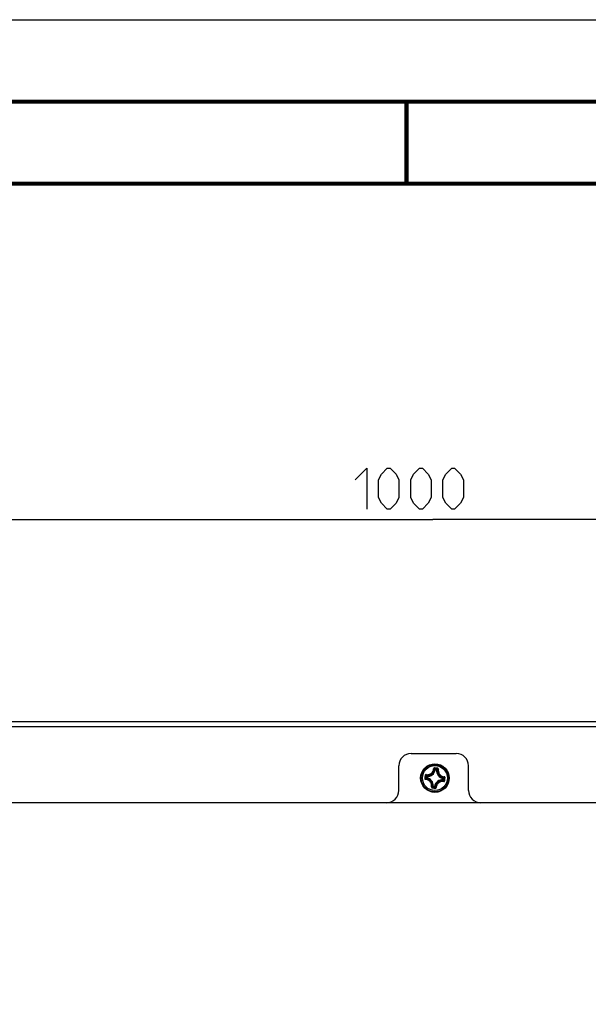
# Model space of a CAD drawing. Header units: millimetres. Extents: x 0 to 420, y 0 to 297.
# Tile 54 of 104: x 144 to 179, y 237 to 297. Entities that reach past the tile are written whole.
import ezdxf

# ---------------------------------------------------------------- set-up
doc = ezdxf.new("R2010")
doc.units = ezdxf.units.MM
doc.header["$LTSCALE"] = 23.1
doc.layers.get('0').update_dxf_attribs({"linetype": 'CONTINUOUS'})
doc.layers.add('02___PRT_ALL_AXES', color=7, linetype='CONTINUOUS')
doc.layers.add('DIM_PILOTEES', color=7, linetype='CONTINUOUS')
doc.styles.get("Standard").update_dxf_attribs({"font": 'txt', "width": 0.7})
doc.dimstyles.new('DIMSTYLE_2', dxfattribs={"dimtxt": 2.5, "dimasz": 3.5, "dimexe": 2, "dimexo": 0, "dimtad": 1, "dimlfac": 4, "dimdsep": 46, "dimtxsty": 'Standard', "dimblk": '_FILLED', "dimblk1": '_FILLED', "dimblk2": '_FILLED', "dimcen": 0.09, "dimazin": 2, "dimtp": 0.8, "dimtm": 0.8, "dimtfac": 1, "dimtofl": 0, "dimtmove": 0, "dimatfit": 3, "dimldrblk": '_FILLED', "dimfxl": 0, "dimtolj": 1, "dimarcsym": 0})

# ---------------------------------------------------------------- blocks, each defined once
blk = doc.blocks.new('_FILLED')
at = {"color": 0, "linetype": 'ByBlock'}
blk.add_solid([(0, 0), (-1, 0.143), (-1, -0.143)], dxfattribs=at)
blk = doc.blocks.new('*D3')
at = {"layer": 'DIM_PILOTEES', "color": 2, "linetype": 'Continuous'}
for p, q in [((44.092, 203.811), (44.092, 268.512)), ((294.092, 203.807), (294.092, 268.512)), ((44.092, 266.512), (169.092, 266.512)), ((294.092, 266.512), (169.092, 266.512))]:
    blk.add_line(p, q, dxfattribs=at)
at = {"layer": 'DIM_PILOTEES', "color": 2, "linetype": 'Continuous', "xscale": 3.5, "yscale": 3.5, "zscale": 3.5, "rotation": 180}
blk.add_blockref('_FILLED', (44.092, 266.512), dxfattribs=at)
at = {"layer": 'DIM_PILOTEES', "color": 2, "linetype": 'Continuous', "xscale": 3.5, "yscale": 3.5, "zscale": 3.5}
blk.add_blockref('_FILLED', (294.092, 266.512), dxfattribs=at)
at = {"layer": 'DIM_PILOTEES', "color": 2, "linetype": 'Continuous', "insert": (168.02, 269.637), "char_height": 2.5, "width": 10.98214, "attachment_point": 2, "line_spacing_factor": 0.9}
blk.add_mtext('{\\ftxt;\\W0.0001;\\H0.0001;\\~}{\\ftxt;\\W2.9285714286;\\H2.5; }{\\ftxt;\\W0.0001;\\H0.0001;\\~}', dxfattribs=at)

msp = doc.modelspace()

# ---------------------------------------------------------------- linework, layer by layer
at = {"color": 7, "linetype": 'Continuous'}
for p, q in [((0, 297), (420, 297)), ((25, 286.9999), (410, 286.9999)), ((169.2482, 251.2327), (169.2237, 251.2367)), ((169.2511, 251.2573), (169.246, 251.2641)), ((169.2482, 251.2327), (169.2511, 251.2573)), ((169.2482, 251.2327), (169.3287, 251.2231)), ((169.2511, 251.2573), (169.3316, 251.2478)), ((169.3287, 251.2231), (169.3316, 251.2478)), ((169.3287, 251.2231), (169.3535, 251.2213)), ((169.3316, 251.2478), (169.3392, 251.2541)), ((168.6502, 250.7107), (168.6405, 250.7026)), ((168.7009, 250.7507), (168.6938, 250.7454)), ((168.7009, 250.7507), (168.7104, 250.8312)), ((168.7256, 250.7478), (168.7009, 250.7507)), ((168.7104, 250.8312), (168.7052, 250.8376)), ((168.7351, 250.8283), (168.7104, 250.8312)), ((168.7256, 250.7478), (168.7215, 250.7233)), ((168.7256, 250.7478), (168.7351, 250.8282)), ((168.7351, 250.8283), (168.7369, 250.8531)), ((169.7235, 250.6295), (169.7218, 250.6047)), ((169.7331, 250.71), (169.7235, 250.6295)), ((169.7235, 250.6295), (169.7482, 250.6266)), ((169.7331, 250.71), (169.7372, 250.7345)), ((169.7331, 250.71), (169.7578, 250.7071)), ((169.7578, 250.7071), (169.7482, 250.6266)), ((169.7482, 250.6266), (169.7535, 250.6202)), ((169.7578, 250.7071), (169.7648, 250.7124)), ((169.8084, 250.747), (169.8181, 250.7552)), ((169.1299, 250.2347), (169.1051, 250.2364)), ((169.127, 250.21), (169.1194, 250.2037)), ((169.1299, 250.2347), (169.127, 250.21)), ((169.2075, 250.2004), (169.127, 250.21)), ((169.2104, 250.2251), (169.13, 250.2347)), ((169.2104, 250.2251), (169.2075, 250.2004)), ((169.2075, 250.2004), (169.2126, 250.1937)), ((169.2104, 250.2251), (169.2349, 250.2211)), ((172.0293, 249.2289), (166.2793, 249.2289))]:
    msp.add_line(p, q, dxfattribs=at)
at = {"color": 7, "linetype": 'Continuous', "const_width": 0.25}
for points in [[(415, 292), (20, 292)], [(167.5002, 292), (167.5002, 287)], [(25, 287), (410, 287)]]:
    msp.add_lwpolyline(points, dxfattribs=at)
at = {"color": 7, "linetype": 'Continuous'}
for radius in [0.8704, 0.8702, 0.8344, 0.7601]:
    msp.add_circle((169.2293, 250.7289), radius, dxfattribs=at)
for centre, radius, start, end in [((168.7698, 251.312), 0.485, 265.90118, 350.581051), ((168.7698, 251.312), 0.4601, 265.901523, 350.580662), ((168.3208, 250.5241), 1.1502, 39.971384, 42.086171), ((168.2427, 250.459), 1.2519, 38.40664, 39.958389), ((165.9667, 223.2002), 28.3031, 83.0478, 83.434116), ((168.2185, 250.483), 1.2907, 37.242424, 40.29249), ((165.944, 222.994), 28.5405, 83.051265, 83.437581), ((169.8125, 251.1885), 0.485, 175.90118, 260.581051), ((170.1531, 250.2555), 1.2883, 126.18722, 129.18213), ((169.8125, 251.1885), 0.4601, 175.901561, 260.580662), ((170.1257, 250.2357), 1.2521, 126.532369, 128.075523), ((170.0652, 250.3169), 1.1508, 124.396766, 126.519543), ((196.9629, 247.4416), 28.5395, 173.240266, 173.433395), ((196.9631, 247.4424), 28.5396, 173.048752, 173.241884), ((196.7583, 247.4663), 28.3034, 173.047957, 173.434268), ((169.4848, 249.7057), 1.3064, 127.261625, 129.705817), ((169.7048, 251.6543), 1.2909, 216.189799, 219.250818), ((169.4343, 249.8201), 1.1505, 129.975015, 132.08555), ((169.6418, 251.5651), 1.1515, 214.397693, 216.525259), ((169.4989, 249.7426), 1.2514, 128.406817, 129.962534), ((169.7223, 251.6251), 1.2519, 216.537342, 218.075254), ((168.6462, 250.2693), 0.4601, 355.901523, 80.580697), ((168.6462, 250.2693), 0.485, 355.901179, 80.581051), ((169.6889, 250.1458), 0.485, 85.901176, 170.581049), ((169.6889, 250.1458), 0.4601, 85.901561, 170.580662), ((168.736, 249.8324), 1.2523, 36.538053, 38.075476), ((168.9595, 251.7154), 1.2518, 308.406612, 309.961873), ((168.8172, 249.8929), 1.151, 34.39702, 36.525341), ((168.7536, 249.8033), 1.2911, 36.190099, 39.250568), ((169.0246, 251.6373), 1.1501, 309.974936, 312.086293), ((168.9737, 251.7523), 1.3066, 307.261858, 309.705599), ((141.7004, 253.9915), 28.3034, 353.047957, 353.434268), ((141.4955, 254.0154), 28.5396, 353.048753, 353.241884), ((141.4957, 254.0162), 28.5395, 353.240266, 353.433395), ((168.3932, 251.1413), 1.1513, 304.397566, 306.519448), ((172.518, 278.4634), 28.5405, 263.044471, 263.430787), ((168.3056, 251.2021), 1.288, 306.186887, 309.182381), ((172.4918, 278.2576), 28.3031, 263.048119, 263.434435), ((168.3332, 251.2218), 1.2517, 306.531648, 308.075303), ((170.2401, 250.9748), 1.2907, 217.242422, 220.29247), ((170.216, 250.9988), 1.2519, 218.406644, 219.958378), ((170.1378, 250.9336), 1.1501, 219.971367, 222.086298)]:
    msp.add_arc(centre, radius, start, end, dxfattribs=at)
for points, knots in [([(168.6917, 250.9146), (168.7199, 250.9096), (168.7777, 250.9055), (168.8639, 250.9176), (168.946, 250.9476), (169.0202, 250.9942), (169.0829, 251.0554), (169.1312, 251.1283), (169.1631, 251.2092), (169.1727, 251.2664), (169.1744, 251.295)], [0, 0, 0, 0, 0.1241448, 0.2489665, 0.3743331, 0.5000011, 0.6256686, 0.751035, 0.8758568, 1, 1, 1, 1]), ([(168.692, 250.9408), (168.7187, 250.9361), (168.7734, 250.9323), (168.8549, 250.9438), (168.9326, 250.9721), (169.0028, 251.0163), (169.0622, 251.0742), (169.1079, 251.1432), (169.1381, 251.2197), (169.1472, 251.2738), (169.1489, 251.3008)], [0, 0, 0, 0, 0.1240276, 0.2488243, 0.3742407, 0.5000006, 0.62576, 0.7511763, 0.8759732, 1, 1, 1, 1]), ([(169.2057, 251.3475), (169.1989, 251.3483), (169.1848, 251.3471), (169.1663, 251.3373), (169.1531, 251.3211), (169.1493, 251.3076), (169.1489, 251.3008)], [0, 0, 0, 0, 0.2518551, 0.5029894, 0.7523418, 1, 1, 1, 1]), ([(169.1489, 251.3008), (169.152, 251.3007), (169.1577, 251.3002), (169.1654, 251.2989), (169.1706, 251.2975), (169.1734, 251.2961), (169.1742, 251.2954), (169.1744, 251.295)], [0, 0, 0, 0, 0.3478051, 0.6537847, 0.8782901, 0.9519757, 1, 1, 1, 1]), ([(169.203, 251.3177), (169.1996, 251.3181), (169.1926, 251.3176), (169.1833, 251.3129), (169.1766, 251.305), (169.1746, 251.2983), (169.1744, 251.295)], [0, 0, 0, 0, 0.254612, 0.5058332, 0.7536221, 1, 1, 1, 1]), ([(169.2057, 251.3475), (169.2053, 251.3441), (169.2046, 251.3375), (169.2037, 251.3287), (169.2031, 251.3225), (169.203, 251.3191), (169.2029, 251.318), (169.203, 251.3177)], [0, 0, 0, 0, 0.3459003, 0.6614625, 0.8926663, 0.9634668, 1, 1, 1, 1]), ([(169.3968, 251.3249), (169.3964, 251.3215), (169.3957, 251.3149), (169.3944, 251.3061), (169.3935, 251.2999), (169.3929, 251.2966), (169.3927, 251.2956), (169.3925, 251.2952)], [0, 0, 0, 0, 0.345898, 0.6614587, 0.8926627, 0.9634644, 1, 1, 1, 1]), ([(169.415, 251.2665), (169.4156, 251.2698), (169.4153, 251.2767), (169.4106, 251.2859), (169.4026, 251.2927), (169.3959, 251.2948), (169.3925, 251.2952)], [0, 0, 0, 0, 0.2463777, 0.4941664, 0.7453876, 1, 1, 1, 1]), ([(169.4412, 251.2662), (169.4424, 251.2728), (169.4419, 251.2868), (169.4328, 251.3057), (169.4171, 251.3196), (169.4036, 251.3241), (169.3968, 251.3249)], [0, 0, 0, 0, 0.2476456, 0.4969993, 0.7481352, 1, 1, 1, 1]), ([(169.415, 251.2665), (169.41, 251.2383), (169.406, 251.1805), (169.418, 251.0943), (169.448, 251.0122), (169.4947, 250.938), (169.5559, 250.8753), (169.6287, 250.827), (169.7097, 250.7951), (169.7668, 250.7855), (169.7955, 250.7838)], [0, 0, 0, 0, 0.1241436, 0.2489644, 0.3743307, 0.500001, 0.6256711, 0.7510373, 0.8758582, 1, 1, 1, 1]), ([(169.4412, 251.2662), (169.4382, 251.2668), (169.4324, 251.2676), (169.4247, 251.2682), (169.4193, 251.268), (169.4163, 251.2674), (169.4153, 251.2668), (169.415, 251.2665)], [0, 0, 0, 0, 0.3478521, 0.6538568, 0.8783455, 0.9520073, 1, 1, 1, 1]), ([(169.4412, 251.2662), (169.4365, 251.2395), (169.4327, 251.1848), (169.4442, 251.1033), (169.4726, 251.0256), (169.5167, 250.9554), (169.5747, 250.896), (169.6436, 250.8503), (169.7202, 250.8201), (169.7742, 250.811), (169.8013, 250.8093)], [0, 0, 0, 0, 0.1240262, 0.248822, 0.3742382, 0.5000004, 0.6257625, 0.7511785, 0.8759746, 1, 1, 1, 1]), ([(168.6107, 250.7053), (168.6099, 250.6985), (168.6111, 250.6844), (168.6209, 250.6658), (168.6372, 250.6526), (168.6506, 250.6489), (168.6574, 250.6485)], [0, 0, 0, 0, 0.2518646, 0.5029982, 0.7523478, 1, 1, 1, 1]), ([(168.6107, 250.7053), (168.6141, 250.7049), (168.6207, 250.7041), (168.6296, 250.7033), (168.6357, 250.7027), (168.6391, 250.7026), (168.6402, 250.7025), (168.6405, 250.7026)], [0, 0, 0, 0, 0.3458998, 0.6614635, 0.8926666, 0.9634673, 1, 1, 1, 1]), ([(168.692, 250.9408), (168.6854, 250.9419), (168.6714, 250.9415), (168.6525, 250.9324), (168.6386, 250.9166), (168.6342, 250.9032), (168.6333, 250.8964)], [0, 0, 0, 0, 0.2476478, 0.4970024, 0.7481383, 1, 1, 1, 1]), ([(168.6333, 250.8964), (168.6368, 250.896), (168.6433, 250.8953), (168.6522, 250.894), (168.6583, 250.8931), (168.6616, 250.8925), (168.6626, 250.8922), (168.663, 250.8921)], [0, 0, 0, 0, 0.3458823, 0.6614332, 0.892638, 0.9634471, 1, 1, 1, 1]), ([(168.6405, 250.7026), (168.6401, 250.6992), (168.6406, 250.6922), (168.6453, 250.6828), (168.6532, 250.6762), (168.6599, 250.6742), (168.6632, 250.674)], [0, 0, 0, 0, 0.254612, 0.5058332, 0.7536221, 1, 1, 1, 1]), ([(168.6574, 250.6485), (168.6575, 250.6515), (168.658, 250.6573), (168.6593, 250.665), (168.6607, 250.6702), (168.6621, 250.6729), (168.6628, 250.6738), (168.6632, 250.674)], [0, 0, 0, 0, 0.3478125, 0.6537951, 0.8782991, 0.9519813, 1, 1, 1, 1]), ([(169.0174, 250.1916), (169.0221, 250.2183), (169.0259, 250.273), (169.0145, 250.3545), (168.9861, 250.4322), (168.9419, 250.5024), (168.884, 250.5617), (168.815, 250.6075), (168.7385, 250.6377), (168.6844, 250.6468), (168.6574, 250.6485)], [0, 0, 0, 0, 0.1240262, 0.248822, 0.3742382, 0.5000004, 0.6257625, 0.7511785, 0.8759746, 1, 1, 1, 1]), ([(168.6917, 250.9146), (168.6884, 250.9152), (168.6815, 250.9148), (168.6723, 250.9102), (168.6655, 250.9022), (168.6634, 250.8955), (168.663, 250.8921)], [0, 0, 0, 0, 0.2463777, 0.4941664, 0.7453876, 1, 1, 1, 1]), ([(169.0436, 250.1913), (169.0486, 250.2195), (169.0527, 250.2773), (169.0406, 250.3635), (169.0106, 250.4456), (168.964, 250.5198), (168.9028, 250.5825), (168.8299, 250.6308), (168.749, 250.6627), (168.6918, 250.6722), (168.6632, 250.674)], [0, 0, 0, 0, 0.1241436, 0.2489644, 0.3743307, 0.500001, 0.6256711, 0.7510373, 0.8758582, 1, 1, 1, 1]), ([(168.692, 250.9408), (168.6915, 250.9377), (168.6906, 250.932), (168.6901, 250.9243), (168.6902, 250.9189), (168.6909, 250.9159), (168.6914, 250.9149), (168.6917, 250.9146)], [0, 0, 0, 0, 0.3478513, 0.6538567, 0.8783441, 0.9520059, 1, 1, 1, 1]), ([(168.7009, 250.7507), (168.7002, 250.7446), (168.7037, 250.7314), (168.7154, 250.7243), (168.7215, 250.7233)], [0, 0, 0, 0, 0.4999872, 1, 1, 1, 1]), ([(169.7669, 250.5432), (169.7387, 250.5482), (169.6809, 250.5523), (169.5947, 250.5402), (169.5126, 250.5102), (169.4384, 250.4636), (169.3757, 250.4024), (169.3274, 250.3295), (169.2955, 250.2485), (169.286, 250.1914), (169.2842, 250.1628)], [0, 0, 0, 0, 0.1241431, 0.2489649, 0.3743316, 0.4999995, 0.625667, 0.7510335, 0.8758551, 1, 1, 1, 1]), ([(169.7666, 250.517), (169.7399, 250.5217), (169.6853, 250.5255), (169.6037, 250.514), (169.526, 250.4857), (169.4558, 250.4415), (169.3965, 250.3835), (169.3507, 250.3146), (169.3205, 250.238), (169.3114, 250.184), (169.3097, 250.1569)], [0, 0, 0, 0, 0.1240267, 0.2488237, 0.3742402, 0.5000001, 0.6257595, 0.7511757, 0.8759724, 1, 1, 1, 1]), ([(169.7218, 250.6047), (169.7279, 250.6043), (169.7409, 250.6085), (169.7474, 250.6205), (169.7482, 250.6266)], [0, 0, 0, 0, 0.5000128, 1, 1, 1, 1]), ([(169.7578, 250.7071), (169.7584, 250.7132), (169.7549, 250.7264), (169.7432, 250.7335), (169.7372, 250.7345)], [0, 0, 0, 0, 0.4999872, 1, 1, 1, 1]), ([(169.7666, 250.517), (169.7733, 250.5158), (169.7873, 250.5163), (169.8061, 250.5254), (169.82, 250.5412), (169.8245, 250.5546), (169.8253, 250.5614)], [0, 0, 0, 0, 0.2476614, 0.4970133, 0.748144, 1, 1, 1, 1]), ([(169.7666, 250.517), (169.7672, 250.52), (169.768, 250.5258), (169.7686, 250.5335), (169.7684, 250.5389), (169.7678, 250.5419), (169.7673, 250.5429), (169.7669, 250.5432)], [0, 0, 0, 0, 0.3478493, 0.6538537, 0.8783419, 0.9520047, 1, 1, 1, 1]), ([(169.7669, 250.5432), (169.7702, 250.5426), (169.7771, 250.543), (169.7864, 250.5476), (169.7931, 250.5556), (169.7953, 250.5623), (169.7957, 250.5657)], [0, 0, 0, 0, 0.2463777, 0.4941664, 0.7453876, 1, 1, 1, 1]), ([(169.8013, 250.8093), (169.8011, 250.8062), (169.8006, 250.8005), (169.7993, 250.7928), (169.7979, 250.7876), (169.7966, 250.7848), (169.7958, 250.784), (169.7955, 250.7838)], [0, 0, 0, 0, 0.3478125, 0.6537951, 0.8782991, 0.9519813, 1, 1, 1, 1]), ([(169.8181, 250.7552), (169.8185, 250.7586), (169.818, 250.7656), (169.8133, 250.7749), (169.8054, 250.7816), (169.7988, 250.7836), (169.7955, 250.7838)], [0, 0, 0, 0, 0.254612, 0.5058332, 0.7536221, 1, 1, 1, 1]), ([(169.8253, 250.5614), (169.8219, 250.5617), (169.8153, 250.5625), (169.8065, 250.5638), (169.8004, 250.5647), (169.797, 250.5653), (169.796, 250.5655), (169.7957, 250.5657)], [0, 0, 0, 0, 0.3458846, 0.6614369, 0.8926416, 0.9634496, 1, 1, 1, 1]), ([(169.848, 250.7524), (169.8487, 250.7593), (169.8475, 250.7733), (169.8377, 250.7919), (169.8215, 250.8052), (169.808, 250.8089), (169.8013, 250.8093)], [0, 0, 0, 0, 0.2518646, 0.5029982, 0.7523478, 1, 1, 1, 1]), ([(169.848, 250.7525), (169.8445, 250.7529), (169.838, 250.7537), (169.8291, 250.7545), (169.8229, 250.7551), (169.8196, 250.7552), (169.8185, 250.7553), (169.8181, 250.7552)], [0, 0, 0, 0, 0.3458998, 0.6614635, 0.8926666, 0.9634673, 1, 1, 1, 1]), ([(169.0174, 250.1916), (169.0163, 250.1849), (169.0167, 250.171), (169.0258, 250.1521), (169.0416, 250.1382), (169.055, 250.1337), (169.0618, 250.1329)], [0, 0, 0, 0, 0.2476505, 0.4970087, 0.7481468, 1, 1, 1, 1]), ([(169.0174, 250.1916), (169.0205, 250.191), (169.0262, 250.1902), (169.0339, 250.1896), (169.0393, 250.1898), (169.0423, 250.1904), (169.0433, 250.1909), (169.0436, 250.1913)], [0, 0, 0, 0, 0.3478521, 0.6538568, 0.8783455, 0.9520073, 1, 1, 1, 1]), ([(169.0436, 250.1913), (169.0431, 250.188), (169.0434, 250.1811), (169.048, 250.1719), (169.056, 250.1651), (169.0627, 250.1629), (169.0661, 250.1626)], [0, 0, 0, 0, 0.2463777, 0.4941664, 0.7453876, 1, 1, 1, 1]), ([(169.0618, 250.1329), (169.0622, 250.1363), (169.063, 250.1429), (169.0642, 250.1517), (169.0651, 250.1579), (169.0658, 250.1612), (169.066, 250.1622), (169.0661, 250.1626)], [0, 0, 0, 0, 0.345898, 0.6614587, 0.8926627, 0.9634644, 1, 1, 1, 1]), ([(169.2075, 250.2004), (169.2136, 250.1998), (169.2268, 250.2033), (169.2339, 250.215), (169.2349, 250.2211)], [0, 0, 0, 0, 0.4999872, 1, 1, 1, 1]), ([(169.2529, 250.1102), (169.2597, 250.1095), (169.2738, 250.1107), (169.2924, 250.1205), (169.3056, 250.1367), (169.3093, 250.1502), (169.3097, 250.1569)], [0, 0, 0, 0, 0.2518713, 0.5030089, 0.7523596, 1, 1, 1, 1]), ([(169.2529, 250.1103), (169.2533, 250.1137), (169.2541, 250.1203), (169.255, 250.1291), (169.2555, 250.1353), (169.2556, 250.1387), (169.2557, 250.1397), (169.2556, 250.1401)], [0, 0, 0, 0, 0.3459003, 0.6614625, 0.8926663, 0.9634668, 1, 1, 1, 1]), ([(169.2556, 250.1401), (169.259, 250.1397), (169.2661, 250.1402), (169.2754, 250.1449), (169.2821, 250.1528), (169.284, 250.1594), (169.2842, 250.1628)], [0, 0, 0, 0, 0.254612, 0.5058333, 0.7536221, 1, 1, 1, 1]), ([(169.3097, 250.1569), (169.3067, 250.1571), (169.3009, 250.1576), (169.2932, 250.1589), (169.288, 250.1603), (169.2853, 250.1616), (169.2844, 250.1624), (169.2842, 250.1628)], [0, 0, 0, 0, 0.3478299, 0.6538197, 0.8783201, 0.9519943, 1, 1, 1, 1])]:
    msp.add_open_spline(points, degree=3, knots=knots, dxfattribs=at)
for points in [[(169.2511, 251.2573), (169.245, 251.258), (169.2318, 251.2545), (169.2248, 251.2428), (169.2237, 251.2367)], [(169.3535, 251.2213), (169.3539, 251.2275), (169.3497, 251.2405), (169.3377, 251.247), (169.3316, 251.2478)], [(168.7369, 250.8531), (168.7307, 250.8534), (168.7177, 250.8493), (168.7112, 250.8373), (168.7104, 250.8312)], [(169.1051, 250.2364), (169.1048, 250.2303), (169.1089, 250.2173), (169.1209, 250.2108), (169.127, 250.21)]]:
    msp.add_open_spline(points, degree=3, dxfattribs=at)
at = {"layer": '02___PRT_ALL_AXES', "color": 7, "linetype": 'Continuous'}
for p, q in [((293.9168, 254.1539), (55.3543, 254.1539)), ((294.2168, 253.8539), (55.3543, 253.8539)), ((167.7793, 252.2289), (170.5293, 252.2289)), ((167.0293, 249.9789), (167.0293, 251.4789)), ((171.2793, 249.9789), (171.2793, 251.4789)), ((166.2793, 249.2289), (132.0293, 249.2289)), ((206.2793, 249.2289), (172.0293, 249.2289))]:
    msp.add_line(p, q, dxfattribs=at)
for centre, start, end in [((167.7793, 251.4789), 90, 180), ((170.5293, 251.4789), 0, 90), ((166.2793, 249.9789), 270, 0), ((172.0293, 249.9789), 180, 270)]:
    msp.add_arc(centre, 0.75, start, end, dxfattribs=at)
at = {"layer": 'DIM_PILOTEES', "color": 2, "linetype": 'Continuous'}
for points in [[(164.3595, 268.9226), (165.0738, 269.6369), (165.0738, 267.1369)], [(165.788, 267.8512), (165.788, 268.9226), (165.9666, 269.2797), (166.3238, 269.6369), (166.5023, 269.6369), (166.8595, 269.2797), (167.038, 268.9226), (167.038, 267.8512), (166.8595, 267.494), (166.5023, 267.1369), (166.3238, 267.1369), (165.9666, 267.494), (165.788, 267.8512)], [(167.7523, 267.8512), (167.7523, 268.9226), (167.9309, 269.2797), (168.288, 269.6369), (168.4666, 269.6369), (168.8237, 269.2797), (169.0023, 268.9226), (169.0023, 267.8512), (168.8237, 267.494), (168.4666, 267.1369), (168.288, 267.1369), (167.9309, 267.494), (167.7523, 267.8512)], [(169.7166, 267.8512), (169.7166, 268.9226), (169.8952, 269.2797), (170.2523, 269.6369), (170.4309, 269.6369), (170.788, 269.2797), (170.9666, 268.9226), (170.9666, 267.8512), (170.788, 267.494), (170.4309, 267.1369), (170.2523, 267.1369), (169.8952, 267.494), (169.7166, 267.8512)]]:
    msp.add_lwpolyline(points, dxfattribs=at)

# ---------------------------------------------------------------- dimensions: what is measured, and where the dimension line sits
dim = msp.add_linear_dim(base=(294.0918, 266.5119), p1=(44.0918, 203.8115), p2=(294.0918, 203.8068), text='{\\ftxt;\\W0.0001;\\H0.0001;\\~}{\\ftxt;\\W2.9285714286;\\H2.5; }{\\ftxt;\\W0.0001;\\H0.0001;\\~}', dimstyle='DIMSTYLE_2', dxfattribs=at)
dim.commit()
dim.dimension.update_dxf_attribs({"geometry": '*D3', "text_midpoint": (167.663, 266.5119), "dimtype": 160})

doc.saveas('drawing.dxf')
